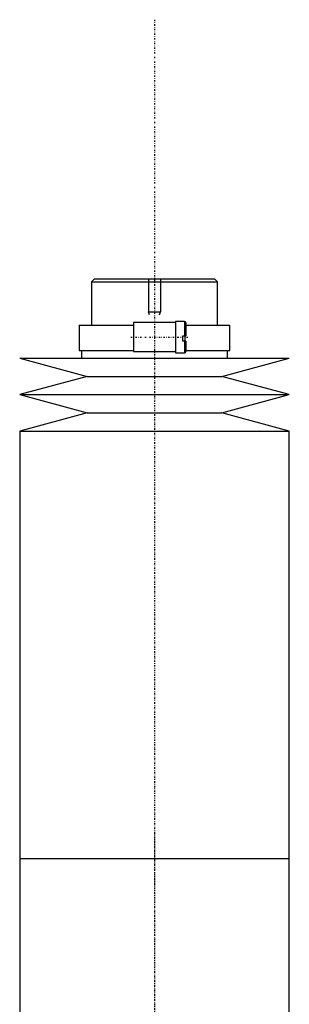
# Model space of a CAD drawing. Extents: x -502 to 174, y -147 to 655.
# Tile 4 of 4: x -495 to -405, y 327 to 655. Entities that reach past the tile are written whole.
import ezdxf

# ---------------------------------------------------------------- set-up
doc = ezdxf.new("R2010")
doc.units = 0
doc.linetypes.add('CENTER', pattern=[1.5, 0.45, -0.5, 0.05, -0.5])
for name, color, linetype in [('AM_0', 7, 'CONTINUOUS'), ('AM_10', 7, 'CONTINUOUS'), ('AM_7', 7, 'CENTER')]:
    doc.layers.add(name, color=color, linetype=linetype)

msp = doc.modelspace()

# ---------------------------------------------------------------- linework, layer by layer
at = {"layer": 'AM_0', "color": 7, "linetype": 'CONTINUOUS'}
for p, q in [((-470, 569), (-471, 568)), ((-470, 569), (-430, 569)), ((-429, 568), (-430, 569)), ((-471, 568), (-471, 553.5)), ((-471, 568), (-429, 568)), ((-429, 553.5), (-429, 568)), ((-475.15, 553.5), (-475.15, 545)), ((-475.15, 553.5), (-457, 553.5)), ((-443, 554.35), (-457, 554.35)), ((-457, 554.35), (-457, 544.65)), ((-440, 554.75), (-443, 554.75)), ((-443, 554.75), (-443, 544.25)), ((-440, 554.75), (-440, 549.9)), ((-439.5, 554.25), (-439.5, 549.9)), ((-439.5, 553.5), (-424.85, 553.5)), ((-424.85, 545), (-424.85, 553.5)), ((-440.5, 549.9), (-439.5, 549.9)), ((-440.5, 548.1), (-440.5, 549.9)), ((-439.83, 549.9), (-439.83, 548.1)), ((-439.5, 548.1), (-440.5, 548.1)), ((-440, 548.1), (-440, 544.25)), ((-439.5, 548.1), (-439.5, 544.75)), ((-495, 542.5), (-472.5, 536.4)), ((-495, 542.5), (-405, 542.5)), ((-475.15, 545), (-457, 545)), ((-474.35, 545), (-474.35, 542.5)), ((-457, 544.65), (-443, 544.65)), ((-443, 544.25), (-440, 544.25)), ((-439.5, 545), (-424.85, 545)), ((-427.5, 536.4), (-405, 542.5)), ((-425.65, 542.5), (-425.65, 545)), ((-472.5, 536.4), (-495, 530.3)), ((-472.5, 536.4), (-427.5, 536.4)), ((-405, 530.3), (-427.5, 536.4)), ((-495, 530.3), (-472.5, 524.2)), ((-495, 530.3), (-405, 530.3)), ((-427.5, 524.2), (-405, 530.3)), ((-472.5, 524.2), (-495, 518.1)), ((-472.5, 524.2), (-427.5, 524.2)), ((-405, 518.1), (-427.5, 524.2)), ((-495, 518.1), (-495, 375.5)), ((-495, 518.1), (-405, 518.1)), ((-405, 375.5), (-405, 518.1)), ((-495, 375.5), (-495, 232.9)), ((-495, 375.5), (-405, 375.5)), ((-495, 375.5), (-405, 375.5)), ((-405, 232.9), (-405, 375.5))]:
    msp.add_line(p, q, dxfattribs=at)
for centre, start, end in [((-440, 554.25), 0, 90), ((-440, 544.75), 270, 0)]:
    msp.add_arc(centre, 0.5, start, end, dxfattribs=at)
at = {"layer": 'AM_10', "color": 7, "linetype": 'CONTINUOUS'}
for p, q in [((-452, 569), (-452, 558)), ((-448, 569), (-448, 558)), ((-451.62, 556.9), (-452, 558)), ((-452, 558), (-448, 558)), ((-448.38, 556.9), (-448, 558))]:
    msp.add_line(p, q, dxfattribs=at)
at = {"layer": 'AM_7', "color": 4, "linetype": 'CENTER'}
for p, q in [((-450, 655.48), (-450, -146.97)), ((-450, 562.4), (-450, 366.6)), ((-457.88, 549.5), (-438.62, 549.5)), ((-450, 384.4), (-450, 188.6))]:
    msp.add_line(p, q, dxfattribs=at)

doc.saveas('drawing.dxf')
